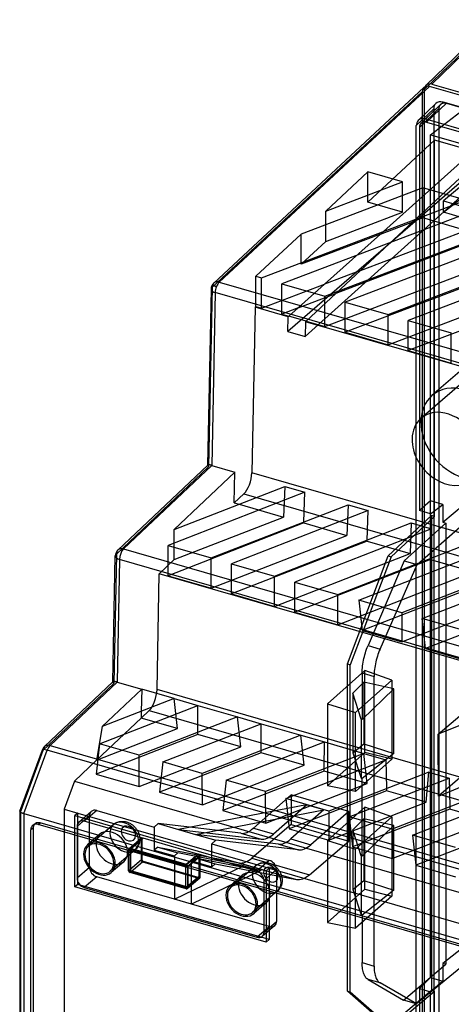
# Model space of a CAD drawing. Header units: millimetres. Extents: x 119 to 193, y -192 to -87.
# Tile 9 of 12: x 119 to 145, y -147 to -87. Entities that reach past the tile are written whole.
import ezdxf

# ---------------------------------------------------------------- set-up
doc = ezdxf.new("R2010")
doc.units = ezdxf.units.MM
doc.layers.add('MAIN-1', color=7, linetype='Continuous')
doc.layers.add('MAIN-2', color=7, linetype='Continuous')

msp = doc.modelspace()

# ---------------------------------------------------------------- linework, layer by layer
at = {"layer": 'MAIN-1'}
for p, q in [((143.157, -91.236), (147.167, -87.353)), ((143.496, -91.17), (147.505, -87.287)), ((143.496, -91.17), (187.729, -103.939)), ((143.026, -91.373), (130.365, -103.144)), ((130.699, -103.083), (143.36, -91.311)), ((187.565, -104.072), (143.36, -91.311)), ((139.655, -96.445), (137.11, -98.812)), ((139.655, -97.844), (139.655, -96.445)), ((141.746, -97.049), (139.655, -96.445)), ((137.11, -98.812), (141.746, -97.049)), ((142.965, -97.401), (135.625, -100.193)), ((145.556, -98.149), (142.965, -97.401)), ((142.965, -99.134), (142.965, -97.401)), ((133.245, -102.831), (145.556, -98.149)), ((146.775, -98.501), (134.464, -103.183)), ((137.056, -103.931), (149.367, -99.249)), ((150.586, -99.601), (138.275, -104.283)), ((135.625, -100.193), (132.896, -102.73)), ((135.625, -101.926), (135.625, -100.193)), ((140.866, -105.031), (153.177, -100.349)), ((154.397, -100.701), (142.085, -105.383)), ((130.699, -103.083), (174.515, -115.732)), ((132.896, -102.73), (133.245, -102.831)), ((130.206, -103.501), (129.999, -114.101)), ((130.207, -103.474), (130.206, -103.501)), ((130.21, -103.447), (130.207, -103.474)), ((130.214, -103.421), (130.21, -103.447)), ((130.219, -103.395), (130.214, -103.421)), ((130.226, -103.368), (130.219, -103.395)), ((130.225, -103.537), (130.224, -103.566)), ((130.228, -103.512), (130.225, -103.537)), ((130.234, -103.342), (130.226, -103.368)), ((130.231, -103.488), (130.228, -103.512)), ((130.237, -103.466), (130.231, -103.488)), ((130.244, -103.316), (130.234, -103.342)), ((130.243, -103.444), (130.237, -103.466)), ((130.252, -103.423), (130.243, -103.444)), ((130.255, -103.291), (130.244, -103.316)), ((130.261, -103.401), (130.252, -103.423)), ((130.269, -103.264), (130.255, -103.291)), ((130.273, -103.379), (130.261, -103.401)), ((130.285, -103.238), (130.269, -103.264)), ((130.285, -103.357), (130.273, -103.379)), ((130.299, -103.217), (130.285, -103.238)), ((130.299, -103.335), (130.285, -103.357)), ((130.314, -103.198), (130.299, -103.217)), ((130.314, -103.313), (130.299, -103.335)), ((130.326, -103.184), (130.314, -103.198)), ((130.314, -103.313), (130.316, -103.291)), ((130.33, -103.314), (130.314, -103.313)), ((130.316, -103.291), (130.318, -103.27)), ((130.318, -103.27), (130.322, -103.25)), ((130.322, -103.25), (130.326, -103.231)), ((130.339, -103.17), (130.326, -103.184)), ((130.326, -103.231), (130.332, -103.213)), ((130.348, -103.316), (130.33, -103.314)), ((130.332, -103.213), (130.338, -103.196)), ((130.338, -103.196), (130.346, -103.18)), ((130.352, -103.157), (130.339, -103.17)), ((130.346, -103.18), (130.355, -103.165)), ((130.366, -103.318), (130.348, -103.316)), ((130.365, -103.144), (130.352, -103.157)), ((130.355, -103.165), (130.366, -103.151)), ((130.366, -103.151), (130.378, -103.136)), ((130.385, -103.321), (130.366, -103.318)), ((130.378, -103.136), (130.393, -103.121)), ((130.405, -103.325), (130.385, -103.321)), ((130.426, -103.329), (130.405, -103.325)), ((130.448, -103.334), (130.426, -103.329)), ((130.472, -103.34), (130.448, -103.334)), ((130.499, -103.347), (130.472, -103.34)), ((130.53, -103.355), (130.499, -103.347)), ((134.464, -103.183), (137.056, -103.931)), ((130.457, -103.712), (130.254, -114.111)), ((174.272, -116.36), (130.456, -103.712)), ((138.275, -104.283), (140.866, -105.031)), ((142.085, -105.383), (144.677, -106.131)), ((130.007, -114.094), (124.597, -119.207)), ((124.932, -119.145), (130.253, -114.111)), ((130.012, -114.09), (130.006, -114.094)), ((130.02, -114.086), (130.012, -114.09)), ((130.029, -114.083), (130.02, -114.086)), ((130.039, -114.081), (130.029, -114.083)), ((130.052, -114.079), (130.039, -114.081)), ((130.067, -114.079), (130.052, -114.079)), ((130.083, -114.079), (130.067, -114.079)), ((130.1, -114.08), (130.083, -114.079)), ((130.119, -114.082), (130.1, -114.08)), ((130.139, -114.085), (130.119, -114.082)), ((130.161, -114.089), (130.139, -114.085)), ((130.182, -114.094), (130.161, -114.089)), ((130.205, -114.099), (130.182, -114.094)), ((130.229, -114.105), (130.205, -114.099)), ((130.253, -114.111), (130.229, -114.105)), ((130.253, -114.111), (131.643, -114.512)), ((131.643, -114.512), (127.988, -117.967)), ((131.607, -116.366), (131.643, -114.512)), ((127.988, -117.967), (134.645, -115.379)), ((134.645, -115.379), (135.864, -115.731)), ((135.864, -115.731), (127.627, -118.933)), ((135.8, -117.511), (135.864, -115.731)), ((130.218, -119.681), (138.455, -116.479)), ((131.607, -116.366), (131.893, -116.449)), ((138.455, -116.479), (139.674, -116.831)), ((139.674, -116.831), (131.437, -120.033)), ((139.611, -118.611), (139.674, -116.831)), ((134.029, -120.781), (142.266, -117.579)), ((143.485, -117.931), (135.248, -121.133)), ((142.266, -117.579), (143.485, -117.931)), ((143.421, -119.711), (143.485, -117.931)), ((127.627, -118.933), (130.218, -119.681)), ((137.839, -121.881), (146.076, -118.679)), ((139.107, -122.231), (147.32, -119.038)), ((124.293, -127.145), (124.441, -119.56)), ((124.932, -119.145), (168.571, -131.742)), ((124.692, -119.771), (124.548, -127.156)), ((168.33, -132.369), (124.692, -119.772)), ((131.437, -120.033), (134.029, -120.781)), ((149.912, -119.786), (141.698, -122.98)), ((142.917, -123.331), (151.131, -120.138)), ((135.248, -121.133), (137.839, -121.881)), ((141.698, -122.98), (139.107, -122.231)), ((145.509, -124.08), (142.917, -123.331)), ((124.301, -127.138), (120.176, -131.036)), ((120.511, -130.974), (124.547, -127.156)), ((124.306, -127.134), (124.3, -127.138)), ((124.313, -127.13), (124.306, -127.134)), ((124.322, -127.127), (124.313, -127.13)), ((124.333, -127.125), (124.322, -127.127)), ((124.346, -127.123), (124.333, -127.125)), ((124.36, -127.123), (124.346, -127.123)), ((124.377, -127.123), (124.36, -127.123)), ((124.394, -127.125), (124.377, -127.123)), ((124.413, -127.127), (124.394, -127.125)), ((124.433, -127.13), (124.413, -127.127)), ((124.454, -127.133), (124.433, -127.13)), ((124.476, -127.138), (124.454, -127.133)), ((124.499, -127.143), (124.476, -127.138)), ((124.523, -127.149), (124.499, -127.143)), ((124.547, -127.156), (124.523, -127.149)), ((124.547, -127.156), (124.547, -127.156)), ((124.547, -127.156), (124.547, -127.156)), ((124.547, -127.156), (124.547, -127.156)), ((124.547, -127.156), (124.547, -127.156)), ((124.547, -127.156), (124.547, -127.156)), ((124.547, -127.156), (124.547, -127.156)), ((124.547, -127.156), (124.547, -127.156)), ((124.547, -127.156), (124.547, -127.156)), ((124.547, -127.156), (124.547, -127.156)), ((124.547, -127.156), (124.547, -127.156)), ((124.547, -127.156), (124.547, -127.156)), ((124.547, -127.156), (124.547, -127.155)), ((124.547, -127.155), (124.547, -127.155)), ((124.547, -127.155), (124.547, -127.155)), ((124.547, -127.155), (124.547, -127.155)), ((124.547, -127.155), (124.547, -127.155)), ((124.547, -127.155), (124.547, -127.155)), ((124.547, -127.155), (124.547, -127.155)), ((124.547, -127.155), (124.547, -127.155)), ((124.547, -127.155), (124.547, -127.155)), ((124.547, -127.155), (124.547, -127.155)), ((124.547, -127.155), (124.547, -127.156)), ((124.547, -127.156), (124.547, -127.155)), ((124.547, -127.155), (124.547, -127.155)), ((124.547, -127.155), (124.547, -127.155)), ((124.547, -127.155), (124.547, -127.155)), ((124.547, -127.155), (124.547, -127.155)), ((124.547, -127.155), (124.547, -127.155)), ((124.547, -127.155), (124.547, -127.155)), ((124.547, -127.155), (124.547, -127.155)), ((124.547, -127.155), (124.547, -127.155)), ((124.547, -127.155), (124.547, -127.155)), ((124.547, -127.155), (124.547, -127.155)), ((124.547, -127.155), (124.547, -127.155)), ((124.547, -127.155), (124.547, -127.155)), ((124.547, -127.155), (124.547, -127.155)), ((124.547, -127.155), (124.547, -127.155)), ((124.547, -127.155), (124.547, -127.155)), ((124.547, -127.155), (124.547, -127.155)), ((124.547, -127.155), (124.547, -127.155)), ((124.547, -127.155), (124.547, -127.155)), ((124.547, -127.155), (124.547, -127.155)), ((124.547, -127.155), (124.547, -127.155)), ((124.547, -127.155), (124.547, -127.155)), ((124.547, -127.155), (124.547, -127.155)), ((124.547, -127.155), (124.547, -127.155)), ((124.547, -127.155), (124.547, -127.156)), ((124.547, -127.156), (124.547, -127.156)), ((124.547, -127.156), (124.547, -127.156)), ((124.547, -127.156), (124.547, -127.156)), ((124.547, -127.156), (126.032, -127.584)), ((123.657, -129.829), (126.032, -127.584)), ((126.032, -127.584), (126.001, -128.918)), ((127.983, -128.147), (126.032, -127.584)), ((123.489, -130.863), (129.412, -128.56)), ((127.983, -128.147), (123.657, -129.829)), ((127.983, -128.147), (129.412, -128.56)), ((129.406, -130.176), (129.412, -128.56)), ((129.412, -128.56), (131.794, -129.247)), ((131.794, -129.247), (125.871, -131.55)), ((127.3, -131.963), (133.223, -129.66)), ((131.794, -129.247), (133.223, -129.66)), ((133.217, -131.276), (133.223, -129.66)), ((133.223, -129.66), (135.604, -130.347)), ((135.604, -130.347), (129.681, -132.65)), ((135.604, -130.347), (137.033, -130.76)), ((125.871, -131.55), (123.489, -130.863)), ((131.11, -133.063), (137.033, -130.76)), ((137.027, -132.376), (137.033, -130.76)), ((137.033, -130.76), (139.415, -131.447)), ((118.683, -134.927), (120.051, -131.226)), ((118.932, -135.061), (120.34, -131.255)), ((163.843, -143.813), (120.34, -131.255)), ((120.511, -130.974), (164.014, -143.533)), ((139.415, -131.447), (133.492, -133.75)), ((139.415, -131.447), (140.739, -131.83)), ((129.681, -132.65), (127.3, -131.963)), ((134.717, -134.171), (140.739, -131.83)), ((140.739, -131.83), (140.775, -133.571)), ((143.33, -132.578), (137.309, -134.919)), ((143.33, -132.578), (144.549, -132.93)), ((133.492, -133.75), (131.11, -133.063)), ((138.528, -135.271), (144.549, -132.93)), ((144.549, -132.93), (144.585, -134.671)), ((147.14, -133.678), (141.119, -136.019)), ((137.309, -134.919), (134.717, -134.171)), ((142.338, -136.371), (148.36, -134.03)), ((118.683, -134.927), (118.682, -134.928)), ((118.682, -134.928), (118.682, -134.93)), ((118.682, -134.93), (118.682, -134.931)), ((118.682, -134.931), (118.682, -134.932)), ((118.682, -134.932), (118.682, -134.933)), ((118.682, -134.933), (118.683, -134.94)), ((118.682, -134.933), (118.682, -167.986)), ((118.683, -134.926), (118.683, -134.927)), ((118.683, -134.94), (118.687, -134.948)), ((118.687, -134.948), (118.693, -134.956)), ((118.693, -134.956), (118.702, -134.964)), ((118.702, -134.964), (118.714, -134.973)), ((118.714, -134.973), (118.727, -134.982)), ((118.727, -134.982), (118.743, -134.991)), ((118.743, -134.991), (118.761, -135)), ((118.761, -135), (118.781, -135.009)), ((118.781, -135.009), (118.803, -135.018)), ((118.803, -135.018), (118.826, -135.027)), ((118.826, -135.027), (118.851, -135.036)), ((118.851, -135.036), (118.877, -135.044)), ((118.877, -135.044), (118.904, -135.053)), ((118.904, -135.053), (118.932, -135.061)), ((118.932, -135.061), (118.932, -168.292)), ((118.932, -135.061), (162.393, -147.607)), ((141.119, -136.019), (138.528, -135.271)), ((119.491, -135.944), (119.347, -136.047)), ((119.347, -167.545), (119.347, -136.047)), ((119.491, -135.944), (119.491, -167.443)), ((161.528, -147.771), (119.799, -135.725)), ((144.93, -137.119), (142.338, -136.371)), ((125.242, -138.514), (125.242, -137.297)), ((125.322, -137.32), (125.322, -138.465)), ((125.372, -138.508), (125.372, -137.334)), ((125.242, -138.514), (125.322, -138.444)), ((125.329, -138.625), (125.401, -138.563)), ((128.707, -139.6), (125.329, -138.625)), ((128.663, -139.458), (125.372, -138.508)), ((125.395, -138.561), (128.685, -139.511)), ((128.663, -138.284), (128.663, -139.458)), ((128.793, -138.322), (128.793, -139.539)), ((128.707, -139.6), (128.793, -139.525)), ((128.779, -139.49), (128.793, -139.478))]:
    msp.add_line(p, q, dxfattribs=at)
for centre, radius, start, end in [((124.941, -119.57), 0.5, 133.3871, 178.88195), ((120.52, -131.4), 0.5, 133.38658, 159.71038), ((125.422, -138.465), 0.1, 179.99773, 253.89664), ((128.713, -139.415), 0.1, 253.89847, 310.89322)]:
    msp.add_arc(centre, radius, start, end, dxfattribs=at)
for centre, major_axis, ratio, start_param, end_param in [((143.496, -91.603), (-0.327, 0.378), 0.749492, 0.042242, 0.331647), ((143.496, -91.603), (-0.327, 0.378), 0.749492, -0.856555, 0.042242), ((143.36, -91.744), (-0.327, 0.378), 0.749863, -0.856361, 0.028784), ((130.706, -103.511), (0.34, -0.366), 0.740404, 2.258318, 3.043931), ((130.706, -103.511), (-0.139, -0.48), 0.433013, -2.527419, -1.772555), ((130.706, -103.511), (-0.5, 0.01), 0.473389, -0.000054, 0.276817), ((130.706, -103.511), (-0.5, 0.01), 0.473389, 0.276817, 1.056702), ((130.706, -103.511), (0.34, -0.366), 0.740404, 3.043931, 3.141613), ((130.706, -103.511), (-0.139, -0.48), 0.433013, -1.772555, -1.0177), ((144.39, -113.117), (-1.504, 1.871), 0.767034, -1.777814, 0.036977), ((144.39, -113.117), (-1.504, 1.871), 0.767034, 0.036977, 0.741914), ((144.39, -113.117), (-1.504, 1.871), 0.767034, 0.741914, 3.174241), ((124.941, -119.57), (0.343, -0.363), 0.735842, 2.252359, 3.141639), ((124.941, -119.57), (-0.5, 0.01), 0.473389, -0.000012, 1.0595), ((124.941, -119.57), (-0.139, -0.48), 0.433013, -2.518684, -1.017699), ((120.52, -131.4), (0.343, -0.363), 0.735842, 2.252359, 3.141639), ((120.52, -131.4), (-0.469, 0.173), 0.163946, -1.117362, -0.000042), ((120.52, -131.4), (-0.139, -0.48), 0.433013, -2.518684, -1.750739), ((119.799, -136.177), (-0.342, 0.394), 0.75, -0.857072, -0.099367), ((119.799, -136.177), (-0.342, 0.394), 0.75, -0.099367, 0.713724), ((119.924, -136.069), (0.327, -0.378), 0.75, -3.022203, -2.427868), ((125.329, -138.539), (0.0655, -0.0756), 0.75, -2.427868, -0.857072), ((125.422, -138.465), (0.1, 0), 0.5, 3.141557, 4.18879), ((125.422, -138.465), (0.0277, 0.0961), 0.433013, 2.158799, 3.141554), ((128.713, -139.415), (-0.1, 0), 0.5, 1.047198, 2.496489), ((128.713, -139.415), (0.0277, 0.0961), 0.433013, 2.158799, 3.141554), ((128.707, -139.514), (-0.0655, 0.0756), 0.75, 2.284521, 3.141594), ((128.707, -139.514), (-0.0655, 0.0756), 0.75, -3.141592, -2.427868), ((128.713, -139.415), (0.0655, -0.0756), 0.75, 0.000001, 0.317754)]:
    msp.add_ellipse(centre, major_axis=major_axis, ratio=ratio, start_param=start_param, end_param=end_param, dxfattribs=at)
at = {"layer": 'MAIN-2'}
for p, q in [((147.073, -87.595), (143.063, -91.478)), ((143.429, -94.212), (148.081, -90.616)), ((142.927, -91.62), (130.271, -103.388)), ((142.927, -91.62), (142.927, -168.314)), ((143.063, -168.187), (143.063, -91.478)), ((143.74, -92.33), (142.69, -93.347)), ((142.848, -93.531), (144.041, -92.375)), ((144.18, -92.245), (143.13, -93.262)), ((143.187, -93.465), (144.38, -92.31)), ((143.979, -92.464), (143.987, -92.448)), ((143.987, -92.448), (143.996, -92.432)), ((143.996, -92.432), (144.006, -92.417)), ((144.006, -92.417), (144.017, -92.402)), ((144.017, -92.402), (144.029, -92.388)), ((144.029, -92.388), (144.041, -92.375)), ((144.041, -92.375), (144.054, -92.363)), ((144.054, -92.363), (144.068, -92.352)), ((144.068, -92.352), (144.083, -92.342)), ((144.083, -92.342), (144.098, -92.333)), ((144.098, -92.333), (144.114, -92.324)), ((144.114, -92.324), (144.13, -92.317)), ((144.13, -92.317), (144.147, -92.31)), ((144.147, -92.31), (144.165, -92.305)), ((144.165, -92.305), (144.183, -92.3)), ((186.745, -104.533), (144.18, -92.245)), ((144.183, -92.3), (144.201, -92.297)), ((144.201, -92.297), (144.22, -92.294)), ((144.22, -92.294), (144.238, -92.292)), ((144.238, -92.292), (144.258, -92.292)), ((144.258, -92.292), (144.277, -92.292)), ((144.277, -92.292), (144.297, -92.293)), ((144.297, -92.293), (144.317, -92.296)), ((144.317, -92.296), (144.338, -92.299)), ((144.338, -92.299), (144.359, -92.304)), ((144.359, -92.304), (144.38, -92.31)), ((144.38, -92.31), (186.845, -104.568)), ((142.567, -93.662), (143.617, -92.646)), ((143.947, -92.617), (142.754, -93.773)), ((143.617, -92.645), (143.617, -167.686)), ((143.947, -92.617), (143.948, -92.596)), ((143.947, -167.558), (143.947, -92.617)), ((143.948, -92.596), (143.949, -92.575)), ((143.949, -92.575), (143.952, -92.555)), ((143.952, -92.555), (143.955, -92.536)), ((143.955, -92.536), (143.96, -92.517)), ((143.96, -92.517), (143.965, -92.499)), ((143.965, -92.499), (143.972, -92.481)), ((143.972, -92.481), (143.979, -92.464)), ((143.13, -93.262), (185.595, -105.521)), ((143.187, -93.465), (185.538, -105.691)), ((142.567, -168.603), (142.567, -93.662)), ((142.754, -93.773), (142.754, -116.825)), ((143.429, -117.02), (143.429, -94.21)), ((143.43, -94.21), (185.296, -106.296)), ((143.663, -94.538), (139.655, -98.265)), ((145.991, -95.21), (143.663, -94.538)), ((143.663, -117.183), (143.663, -94.538)), ((140.419, -100.188), (145.991, -95.21)), ((148.081, -94.947), (144.213, -98.192)), ((146.702, -95.796), (134.832, -106.049)), ((135.876, -106.35), (147.393, -95.996)), ((146.703, -95.415), (142.366, -99.448)), ((144.213, -98.878), (148.081, -95.812)), ((141.746, -98.868), (141.746, -97.049)), ((139.655, -98.265), (139.655, -97.844)), ((141.746, -98.868), (139.655, -98.265)), ((144.213, -98.878), (144.213, -98.192)), ((144.213, -98.192), (145.295, -98.505)), ((137.11, -100.632), (137.11, -98.812)), ((137.11, -100.632), (141.746, -98.868)), ((145.295, -99.19), (144.213, -98.878)), ((139.211, -102.382), (142.366, -99.448)), ((140.419, -100.188), (142.366, -99.448)), ((142.965, -99.22), (142.366, -99.448)), ((142.965, -99.22), (142.965, -99.134)), ((145.556, -99.968), (142.965, -99.22)), ((139.211, -102.382), (145.556, -99.968)), ((140.419, -100.188), (135.625, -102.012)), ((137.11, -100.632), (135.625, -102.012)), ((140.419, -100.188), (137.041, -103.207)), ((146.775, -100.32), (137.726, -103.762)), ((137.056, -105.751), (149.367, -101.068)), ((135.625, -102.012), (135.625, -101.926)), ((150.586, -101.42), (138.275, -106.103)), ((139.211, -102.382), (137.041, -103.207)), ((139.211, -102.382), (137.726, -103.762)), ((140.866, -106.851), (153.177, -102.168)), ((154.397, -102.52), (142.085, -107.203)), ((132.896, -104.55), (132.896, -102.73)), ((133.245, -104.651), (133.245, -102.831)), ((130.271, -103.387), (130.06, -114.197)), ((133.245, -104.651), (137.041, -103.207)), ((134.464, -105.003), (134.464, -103.183)), ((135.451, -104.627), (137.041, -103.207)), ((135.451, -104.627), (137.726, -103.762)), ((135.935, -105.427), (137.726, -103.762)), ((137.056, -105.751), (137.056, -103.931)), ((138.275, -106.103), (138.275, -104.283)), ((132.854, -104.589), (132.659, -114.566)), ((132.896, -104.55), (132.854, -104.589)), ((134.85, -105.165), (132.854, -104.589)), ((132.896, -104.55), (133.245, -104.651)), ((135.451, -104.627), (134.464, -105.003)), ((135.451, -104.627), (134.893, -105.126)), ((134.464, -105.003), (134.893, -105.126)), ((134.832, -106.049), (134.85, -105.165)), ((134.85, -105.165), (134.893, -105.126)), ((135.935, -105.427), (134.893, -105.126)), ((135.893, -105.466), (135.876, -106.35)), ((135.935, -105.427), (135.893, -105.466)), ((170.865, -115.562), (135.893, -105.466)), ((135.935, -105.427), (137.056, -105.751)), ((140.866, -106.851), (140.866, -105.031)), ((142.085, -107.203), (142.085, -105.383)), ((134.832, -106.049), (135.876, -106.35)), ((138.275, -106.103), (140.866, -106.851)), ((147.749, -106.239), (143.511, -109.909)), ((144.677, -107.951), (144.677, -106.131)), ((142.085, -107.203), (144.677, -107.951)), ((142.846, -111.279), (148.141, -106.693)), ((130.06, -114.197), (124.506, -119.447)), ((129.999, -114.109), (129.998, -114.112)), ((129.998, -114.112), (129.999, -114.12)), ((129.999, -114.101), (129.999, -114.112)), ((130.001, -114.102), (129.999, -114.105)), ((129.999, -114.105), (129.999, -114.109)), ((129.999, -114.12), (130.003, -114.13)), ((130.002, -114.099), (130.001, -114.102)), ((130.004, -114.097), (130.002, -114.099)), ((130.003, -114.13), (130.008, -114.14)), ((130.006, -114.094), (130.004, -114.097)), ((130.008, -114.14), (130.016, -114.153)), ((130.016, -114.153), (130.027, -114.166)), ((130.027, -114.166), (130.042, -114.181)), ((130.042, -114.181), (130.06, -114.197)), ((173.72, -126.419), (132.659, -114.566)), ((134.645, -115.379), (134.579, -117.224)), ((132.184, -115.821), (131.607, -116.366)), ((132.184, -115.821), (173.23, -127.67)), ((144.161, -117.53), (146.46, -115.587)), ((131.893, -116.449), (134.579, -117.224)), ((138.455, -116.479), (138.389, -118.324)), ((143.422, -116.252), (142.754, -116.825)), ((143.422, -144.942), (143.422, -116.252)), ((144.161, -116.465), (143.422, -116.252)), ((143.43, -117.02), (144.161, -116.465)), ((144.161, -116.465), (144.161, -117.53)), ((127.988, -119.787), (134.579, -117.224)), ((140.879, -119.56), (143.49, -117.133)), ((143.663, -117.183), (141.053, -119.609)), ((142.618, -120.088), (146.043, -117.066)), ((143.429, -117.02), (142.754, -116.825)), ((143.663, -117.183), (143.49, -117.133)), ((143.49, -117.133), (143.49, -145.717)), ((135.798, -117.576), (127.627, -120.753)), ((135.798, -117.576), (135.8, -117.511)), ((135.798, -117.576), (138.389, -118.324)), ((144.344, -117.583), (141.84, -119.863)), ((142.266, -117.579), (142.2, -119.424)), ((144.161, -117.53), (144.344, -117.583)), ((144.344, -117.583), (144.344, -144.143)), ((127.988, -119.787), (127.988, -117.967)), ((130.218, -121.501), (138.389, -118.324)), ((127.627, -120.753), (127.627, -118.933)), ((139.608, -118.676), (131.437, -121.853)), ((139.608, -118.676), (139.611, -118.611)), ((139.608, -118.676), (142.2, -119.424)), ((124.506, -119.447), (124.354, -127.242)), ((130.218, -121.501), (130.218, -119.681)), ((134.029, -122.601), (142.2, -119.424)), ((138.417, -126.066), (140.879, -119.56)), ((141.053, -119.609), (138.591, -126.115)), ((140.879, -119.56), (141.053, -119.609)), ((143.419, -119.776), (143.421, -119.711)), ((127.988, -119.787), (127.089, -120.637)), ((131.437, -121.853), (131.437, -120.033)), ((143.419, -119.776), (135.248, -122.953)), ((141.84, -119.863), (139.661, -124.964)), ((140.385, -125.175), (142.618, -120.088)), ((141.84, -119.863), (142.618, -120.088)), ((143.419, -119.776), (146.01, -120.524)), ((126.953, -127.61), (127.089, -120.637)), ((167.979, -132.44), (127.089, -120.637)), ((127.627, -120.753), (130.218, -121.501)), ((134.029, -122.601), (134.029, -120.781)), ((137.839, -123.701), (146.01, -120.524)), ((135.248, -122.953), (135.248, -121.133)), ((147.359, -120.914), (139.31, -124.043)), ((131.437, -121.853), (134.029, -122.601)), ((137.839, -123.701), (137.839, -121.881)), ((141.692, -124.731), (149.741, -121.601)), ((151.17, -122.014), (143.121, -125.143)), ((139.107, -122.231), (139.31, -124.043)), ((135.248, -122.953), (137.839, -123.701)), ((141.698, -122.98), (141.692, -124.731)), ((143.121, -125.143), (142.917, -123.331)), ((139.31, -124.043), (141.692, -124.731)), ((139.617, -125.07), (139.661, -124.964)), ((139.661, -124.964), (140.385, -125.175)), ((139.412, -125.734), (139.439, -125.62)), ((139.439, -125.62), (139.469, -125.508)), ((139.469, -125.508), (139.503, -125.396)), ((139.503, -125.396), (139.538, -125.286)), ((139.538, -125.286), (139.576, -125.177)), ((139.576, -125.177), (139.617, -125.07)), ((140.223, -125.606), (140.189, -125.717)), ((140.26, -125.496), (140.223, -125.606)), ((140.299, -125.388), (140.26, -125.496)), ((140.34, -125.281), (140.299, -125.388)), ((140.385, -125.175), (140.34, -125.281)), ((143.121, -125.143), (145.502, -125.831)), ((138.417, -145.75), (138.417, -126.066)), ((138.417, -126.066), (138.591, -126.115)), ((138.591, -145.799), (138.591, -126.115)), ((139.321, -126.291), (139.332, -126.182)), ((139.332, -126.182), (139.347, -126.072)), ((139.347, -126.072), (139.366, -125.96)), ((139.366, -125.96), (139.387, -125.847)), ((139.387, -125.847), (139.412, -125.734)), ((140.083, -126.169), (140.064, -126.28)), ((140.105, -126.056), (140.083, -126.169)), ((140.13, -125.943), (140.105, -126.056)), ((140.158, -125.83), (140.13, -125.943)), ((140.189, -125.717), (140.158, -125.83)), ((139.472, -126.462), (137.215, -128.459)), ((139.305, -126.607), (139.307, -126.503)), ((139.305, -126.606), (140.022, -126.814)), ((139.306, -126.607), (139.306, -129.406)), ((139.307, -126.503), (139.312, -126.398)), ((139.312, -126.398), (139.321, -126.291)), ((141.102, -127.038), (139.472, -126.462)), ((139.472, -131.402), (139.472, -126.463)), ((140.023, -126.711), (140.022, -126.814)), ((140.022, -144.245), (140.022, -126.814)), ((140.028, -126.606), (140.023, -126.711)), ((140.037, -126.499), (140.028, -126.606)), ((140.049, -126.391), (140.037, -126.499)), ((140.064, -126.28), (140.049, -126.391)), ((124.354, -127.242), (120.085, -131.277)), ((124.293, -127.153), (124.292, -127.156)), ((124.292, -127.156), (124.293, -127.164)), ((124.293, -127.156), (124.293, -127.145)), ((124.294, -127.147), (124.293, -127.15)), ((124.293, -127.15), (124.293, -127.153)), ((124.293, -127.164), (124.296, -127.174)), ((124.296, -127.144), (124.294, -127.147)), ((124.298, -127.141), (124.296, -127.144)), ((124.296, -127.174), (124.302, -127.185)), ((124.3, -127.138), (124.298, -127.141)), ((124.302, -127.185), (124.31, -127.197)), ((124.31, -127.197), (124.321, -127.21)), ((124.321, -127.21), (124.336, -127.225)), ((124.336, -127.225), (124.354, -127.242)), ((139.403, -127.154), (138.739, -127.828)), ((138.91, -128.977), (141.102, -127.038)), ((139.403, -127.154), (139.403, -130.865)), ((141.207, -127.559), (139.403, -127.154)), ((141.102, -127.038), (141.102, -131.804)), ((167.838, -139.413), (126.953, -127.61)), ((139.244, -129.392), (138.739, -127.828)), ((138.739, -127.828), (138.739, -131.416)), ((139.305, -129.407), (141.207, -127.559)), ((141.207, -131.461), (141.207, -127.559)), ((128.187, -129.959), (127.983, -128.147)), ((137.215, -128.459), (137.215, -133.394)), ((137.215, -128.459), (138.91, -128.977)), ((125.991, -129.325), (126.476, -128.867)), ((126.001, -128.918), (125.991, -129.325)), ((126.476, -128.867), (167.347, -140.665)), ((138.91, -133.74), (138.91, -128.977)), ((143.881, -130.298), (145.193, -129.18)), ((125.991, -129.325), (123.318, -131.852)), ((128.187, -129.959), (125.991, -129.325)), ((131.997, -131.059), (131.794, -129.247)), ((139.305, -129.406), (139.244, -129.392)), ((139.244, -129.392), (139.244, -132.941)), ((145.421, -129.668), (143.881, -130.298)), ((129.406, -130.311), (123.286, -132.691)), ((123.657, -129.829), (123.318, -131.852)), ((123.318, -131.852), (128.187, -129.959)), ((129.406, -130.311), (129.406, -130.176)), ((131.997, -131.059), (129.406, -130.311)), ((135.808, -132.159), (135.604, -130.347)), ((143.897, -134.018), (143.881, -130.298)), ((123.489, -130.863), (123.286, -132.691)), ((138.739, -131.416), (139.403, -130.865)), ((139.403, -130.865), (141.207, -131.461)), ((120.085, -131.277), (118.746, -134.896)), ((125.877, -133.439), (125.871, -131.55)), ((125.877, -133.439), (131.997, -131.059)), ((133.216, -131.411), (127.096, -133.791)), ((133.216, -131.411), (133.217, -131.276)), ((135.808, -132.159), (133.216, -131.411)), ((137.215, -133.394), (139.472, -131.402)), ((138.739, -131.416), (139.244, -132.94)), ((141.207, -131.461), (139.305, -132.96)), ((139.618, -133.259), (139.415, -131.447)), ((141.102, -131.805), (139.472, -131.401)), ((121.976, -133.12), (123.318, -131.852)), ((127.3, -131.963), (127.096, -133.791)), ((141.102, -131.805), (138.91, -133.74)), ((123.286, -132.691), (125.877, -133.439)), ((129.688, -134.539), (129.681, -132.65)), ((129.688, -134.539), (135.808, -132.159)), ((137.027, -132.511), (130.907, -134.891)), ((137.027, -132.511), (137.027, -132.376)), ((139.618, -133.259), (137.027, -132.511)), ((143.159, -134.393), (143.33, -132.578)), ((121.976, -133.12), (121.356, -134.798)), ((121.976, -133.12), (162.709, -144.879)), ((131.11, -133.063), (130.907, -134.891)), ((133.498, -135.639), (139.618, -133.259)), ((139.244, -132.94), (139.305, -132.961)), ((139.305, -137.634), (139.305, -132.96)), ((145.193, -132.914), (143.897, -134.018)), ((127.096, -133.791), (129.688, -134.539)), ((133.498, -135.639), (133.492, -133.75)), ((140.778, -133.705), (134.921, -135.982)), ((138.91, -133.74), (137.215, -133.394)), ((140.775, -133.571), (140.778, -133.705)), ((143.159, -134.393), (140.778, -133.705)), ((143.897, -134.018), (145.411, -133.399)), ((132.761, -135.945), (135.036, -133.94)), ((134.717, -134.171), (134.921, -135.982)), ((138.5, -134.94), (135.036, -133.94)), ((135.036, -133.94), (135.036, -135.734)), ((137.303, -136.67), (143.159, -134.393)), ((118.687, -134.92), (118.683, -134.926)), ((118.694, -134.914), (118.687, -134.92)), ((118.703, -134.909), (118.694, -134.914)), ((118.715, -134.904), (118.703, -134.909)), ((118.729, -134.9), (118.715, -134.904)), ((118.746, -134.896), (118.729, -134.9)), ((118.746, -167.777), (118.746, -134.896)), ((121.356, -134.798), (121.356, -167.53)), ((121.356, -134.798), (122.184, -135.037)), ((122.184, -135.037), (122.009, -135.188)), ((122.184, -135.037), (133.702, -138.362)), ((122.184, -139.334), (122.184, -135.037)), ((122.244, -135.589), (122.994, -134.94)), ((123.322, -134.885), (122.572, -135.534)), ((123.322, -134.885), (126.786, -135.885)), ((135.959, -134.545), (128.239, -136.026)), ((129.278, -136.326), (136.999, -134.845)), ((130.907, -134.891), (133.498, -135.639)), ((133.974, -136.295), (135.959, -134.545)), ((136.999, -134.845), (135.013, -136.595)), ((136.999, -134.845), (135.959, -134.545)), ((138.5, -134.94), (136.225, -136.945)), ((139.472, -134.69), (137.215, -136.686)), ((137.309, -134.919), (137.303, -136.67)), ((138.5, -136.734), (138.5, -134.94)), ((144.588, -134.805), (138.731, -137.082)), ((139.472, -139.629), (139.472, -134.69)), ((141.102, -135.266), (139.472, -134.69)), ((144.585, -134.671), (144.588, -134.805)), ((146.97, -135.493), (144.588, -134.805)), ((119.488, -135.759), (119.626, -135.669)), ((119.799, -135.725), (119.924, -135.636)), ((125.329, -137.196), (119.924, -135.636)), ((122.009, -139.485), (122.009, -135.188)), ((122.009, -135.188), (133.527, -138.513)), ((122.889, -135.193), (122.139, -135.842)), ((126.079, -136.547), (122.572, -135.534)), ((122.889, -138.311), (122.889, -135.193)), ((124.326, -135.734), (124.359, -135.707)), ((124.359, -135.707), (124.393, -135.682)), ((124.393, -135.682), (124.429, -135.658)), ((124.429, -135.658), (124.466, -135.637)), ((124.466, -135.637), (124.484, -135.628)), ((124.484, -135.628), (124.52, -135.611)), ((124.52, -135.611), (124.556, -135.595)), ((124.556, -135.595), (124.593, -135.582)), ((124.593, -135.582), (124.632, -135.57)), ((124.632, -135.57), (124.698, -135.554)), ((124.698, -135.554), (124.764, -135.544)), ((124.764, -135.544), (124.83, -135.539)), ((124.83, -135.539), (124.873, -135.539)), ((124.873, -135.539), (124.915, -135.541)), ((124.915, -135.541), (124.957, -135.544)), ((124.957, -135.544), (124.999, -135.55)), ((124.999, -135.55), (125.042, -135.557)), ((125.042, -135.557), (125.084, -135.567)), ((125.084, -135.567), (125.12, -135.576)), ((125.12, -135.576), (125.167, -135.591)), ((125.167, -135.591), (125.215, -135.609)), ((125.215, -135.609), (125.261, -135.629)), ((125.261, -135.629), (125.307, -135.651)), ((125.307, -135.651), (125.35, -135.675)), ((125.35, -135.675), (125.393, -135.7)), ((125.393, -135.7), (125.434, -135.728)), ((127.026, -135.676), (126.786, -135.885)), ((127.026, -135.676), (128.239, -136.026)), ((132.008, -136.259), (127.026, -135.676)), ((138.528, -135.271), (138.731, -137.082)), ((139.403, -135.382), (138.739, -136.055)), ((138.91, -137.204), (141.102, -135.266)), ((139.403, -135.382), (139.403, -139.093)), ((141.207, -135.786), (139.403, -135.382)), ((141.102, -135.266), (141.102, -140.032)), ((141.113, -137.77), (146.97, -135.493)), ((122.139, -135.842), (122.139, -138.96)), ((124.326, -135.734), (122.826, -137.033)), ((125.434, -135.728), (125.474, -135.758)), ((125.474, -135.758), (125.527, -135.801)), ((125.527, -135.801), (125.574, -135.844)), ((125.574, -135.844), (125.619, -135.89)), ((125.619, -135.89), (125.652, -135.928)), ((125.652, -135.928), (125.683, -135.966)), ((125.683, -135.966), (125.713, -136.006)), ((125.713, -136.006), (125.74, -136.048)), ((125.74, -136.048), (125.766, -136.089)), ((125.766, -136.089), (125.79, -136.132)), ((125.79, -136.132), (125.812, -136.175)), ((125.812, -136.175), (125.832, -136.22)), ((125.832, -136.22), (125.85, -136.267)), ((125.85, -136.267), (125.866, -136.314)), ((126.786, -135.885), (126.786, -137.27)), ((128.239, -136.026), (129.278, -136.326)), ((128.239, -136.026), (133.22, -136.609)), ((132.008, -136.259), (133.22, -136.609)), ((135.036, -135.734), (132.663, -137.753)), ((132.761, -135.945), (133.974, -136.295)), ((134.921, -135.982), (137.303, -136.67)), ((135.036, -135.734), (138.5, -136.734)), ((139.244, -137.619), (138.739, -136.055)), ((138.739, -136.055), (138.739, -139.643)), ((139.305, -137.634), (141.207, -135.786)), ((141.119, -136.019), (141.113, -137.77)), ((141.207, -139.688), (141.207, -135.786)), ((148.399, -135.905), (142.542, -138.182)), ((123.511, -136.308), (122.761, -136.957)), ((125.992, -136.608), (125.242, -137.258)), ((126.014, -136.558), (125.264, -137.207)), ((126.079, -136.547), (125.329, -137.196)), ((126.036, -136.621), (125.336, -137.227)), ((126.057, -136.57), (125.357, -137.177)), ((125.422, -137.166), (126.122, -136.559)), ((125.868, -136.898), (125.841, -136.967)), ((125.866, -136.314), (125.88, -136.362)), ((125.889, -136.827), (125.868, -136.898)), ((125.88, -136.362), (125.892, -136.41)), ((125.9, -136.774), (125.889, -136.827)), ((125.892, -136.41), (125.902, -136.465)), ((125.91, -136.695), (125.9, -136.774)), ((125.902, -136.465), (125.909, -136.52)), ((125.909, -136.52), (125.913, -136.567)), ((125.914, -136.615), (125.91, -136.695)), ((125.913, -136.567), (125.914, -136.615)), ((125.992, -136.608), (125.992, -137.864)), ((126.036, -136.621), (126.036, -137.833)), ((126.122, -136.559), (126.079, -136.547)), ((129.413, -137.509), (126.122, -136.559)), ((129.278, -136.326), (130.49, -136.676)), ((134.259, -136.909), (129.278, -136.326)), ((130.25, -136.885), (130.49, -136.676)), ((130.25, -136.885), (133.714, -137.885)), ((130.25, -138.27), (130.25, -136.885)), ((135.472, -137.259), (130.49, -136.676)), ((135.013, -136.595), (136.225, -136.945)), ((136.127, -138.753), (138.5, -136.734)), ((137.215, -136.686), (137.215, -141.622)), ((137.215, -136.686), (138.91, -137.204)), ((142.338, -136.371), (142.542, -138.182)), ((125.636, -137.246), (124.136, -138.545)), ((125.242, -137.297), (125.242, -137.258)), ((125.322, -137.252), (125.322, -137.32)), ((125.329, -137.196), (128.707, -138.171)), ((125.336, -138.44), (125.336, -137.227)), ((125.372, -137.334), (125.372, -137.295)), ((128.663, -138.245), (125.372, -137.295)), ((125.422, -137.166), (128.713, -138.116)), ((125.667, -137.217), (125.636, -137.246)), ((125.711, -137.171), (125.667, -137.217)), ((125.751, -137.121), (125.711, -137.171)), ((125.781, -137.079), (125.751, -137.121)), ((125.807, -137.034), (125.781, -137.079)), ((125.841, -136.967), (125.807, -137.034)), ((126.994, -137.09), (126.786, -137.27)), ((126.786, -137.27), (127.998, -137.62)), ((126.994, -137.09), (131.894, -138.037)), ((126.994, -137.09), (128.207, -137.44)), ((128.207, -137.44), (127.998, -137.62)), ((132.168, -138.206), (128.207, -137.44)), ((134.259, -136.909), (135.472, -137.259)), ((138.731, -137.082), (141.113, -137.77)), ((138.91, -141.967), (138.91, -137.203)), ((124.951, -137.971), (124.201, -138.62)), ((125.322, -138.444), (125.992, -137.864)), ((126.036, -137.833), (125.336, -138.44)), ((125.401, -138.563), (126.079, -137.976)), ((126.122, -137.945), (125.422, -138.551)), ((126.079, -137.976), (129.457, -138.951)), ((126.122, -137.945), (129.413, -138.895)), ((127.998, -137.62), (127.998, -140.219)), ((128.707, -138.171), (129.457, -137.522)), ((128.713, -138.116), (129.413, -137.509)), ((128.793, -138.283), (129.543, -137.633)), ((128.8, -138.227), (129.5, -137.621)), ((129.037, -137.92), (129.246, -137.74)), ((129.037, -137.92), (130.25, -138.27)), ((129.037, -140.519), (129.037, -137.92)), ((129.246, -137.74), (130.459, -138.09)), ((129.246, -137.74), (133.207, -138.506)), ((129.457, -137.522), (129.413, -137.509)), ((132.964, -138.534), (129.457, -137.522)), ((129.5, -138.833), (129.5, -137.621)), ((129.543, -138.889), (129.543, -137.633)), ((131.894, -138.037), (135.358, -139.037)), ((132.663, -137.753), (136.127, -138.753)), ((133.714, -137.885), (132.964, -138.534)), ((133.093, -138.086), (133.13, -138.07)), ((133.13, -138.07), (133.167, -138.057)), ((133.167, -138.057), (133.205, -138.045)), ((133.205, -138.045), (133.272, -138.029)), ((133.272, -138.029), (133.338, -138.019)), ((133.338, -138.019), (133.404, -138.014)), ((133.404, -138.014), (133.446, -138.014)), ((133.446, -138.014), (133.488, -138.016)), ((133.488, -138.016), (133.531, -138.019)), ((133.531, -138.019), (133.573, -138.025)), ((133.573, -138.025), (133.615, -138.032)), ((133.615, -138.032), (133.657, -138.042)), ((133.657, -138.042), (133.693, -138.051)), ((133.693, -138.051), (133.741, -138.066)), ((133.741, -138.066), (133.788, -138.084)), ((139.305, -137.634), (139.244, -137.619)), ((139.244, -137.619), (139.244, -141.168)), ((122.889, -138.311), (122.139, -138.96)), ((128.713, -139.501), (125.422, -138.551)), ((127.998, -140.219), (132.168, -138.206)), ((128.663, -138.245), (128.663, -138.284)), ((161.653, -147.682), (128.707, -138.171)), ((128.793, -138.283), (128.793, -138.322)), ((128.8, -138.227), (128.8, -139.44)), ((133.207, -138.506), (129.037, -140.519)), ((130.25, -138.27), (130.459, -138.09)), ((130.459, -138.09), (135.358, -139.037)), ((132.9, -138.209), (131.4, -139.508)), ((132.168, -138.206), (133.207, -138.506)), ((132.9, -138.209), (132.933, -138.182)), ((132.933, -138.182), (132.967, -138.157)), ((132.967, -138.157), (133.003, -138.133)), ((133.003, -138.133), (133.04, -138.112)), ((133.04, -138.112), (133.058, -138.103)), ((133.058, -138.103), (133.093, -138.086)), ((134.147, -138.443), (133.397, -139.092)), ((133.702, -138.362), (133.527, -138.513)), ((133.527, -138.513), (133.527, -142.81)), ((133.702, -138.362), (162.069, -146.551)), ((133.702, -138.362), (133.702, -142.659)), ((133.788, -138.084), (133.835, -138.104)), ((133.835, -138.104), (133.881, -138.126)), ((133.881, -138.126), (133.924, -138.15)), ((133.924, -138.15), (133.966, -138.175)), ((133.966, -138.175), (134.007, -138.203)), ((134.007, -138.203), (134.048, -138.233)), ((134.048, -138.233), (134.1, -138.276)), ((134.1, -138.276), (134.148, -138.319)), ((134.147, -138.443), (134.147, -141.561)), ((134.148, -138.319), (134.192, -138.365)), ((134.192, -138.365), (134.225, -138.403)), ((134.225, -138.403), (134.257, -138.441)), ((134.257, -138.441), (134.286, -138.481)), ((134.286, -138.481), (134.314, -138.523)), ((134.314, -138.523), (134.34, -138.564)), ((134.34, -138.564), (134.363, -138.607)), ((134.363, -138.607), (134.385, -138.65)), ((134.385, -138.65), (134.405, -138.695)), ((142.542, -138.182), (144.924, -138.87)), ((123.322, -138.869), (122.572, -139.518)), ((127.998, -140.219), (123.322, -138.869)), ((128.713, -139.501), (129.413, -138.895)), ((128.772, -139.589), (129.522, -138.94)), ((128.793, -139.478), (129.479, -138.884)), ((128.793, -139.539), (129.543, -138.889)), ((128.793, -139.525), (129.457, -138.951)), ((128.8, -139.44), (129.5, -138.833)), ((132.084, -138.783), (131.334, -139.432)), ((133.397, -142.21), (133.397, -139.092)), ((134.405, -138.695), (134.424, -138.742)), ((134.424, -138.742), (134.44, -138.789)), ((134.44, -138.789), (134.454, -138.837)), ((134.454, -138.837), (134.466, -138.885)), ((134.474, -139.249), (134.462, -139.302)), ((134.466, -138.885), (134.476, -138.94)), ((134.484, -139.17), (134.474, -139.249)), ((134.476, -138.94), (134.483, -138.995)), ((134.483, -138.995), (134.486, -139.042)), ((134.488, -139.09), (134.484, -139.17)), ((134.486, -139.042), (134.488, -139.09)), ((138.739, -139.643), (139.403, -139.093)), ((139.403, -139.093), (141.207, -139.688)), ((122.184, -139.334), (122.009, -139.485)), ((133.527, -142.81), (122.009, -139.485)), ((133.702, -142.659), (122.184, -139.334)), ((122.572, -139.518), (132.964, -142.518)), ((134.209, -139.721), (132.709, -141.02)), ((134.24, -139.692), (134.209, -139.721)), ((134.284, -139.646), (134.24, -139.692)), ((134.325, -139.596), (134.284, -139.646)), ((134.354, -139.554), (134.325, -139.596)), ((134.381, -139.509), (134.354, -139.554)), ((134.415, -139.442), (134.381, -139.509)), ((134.442, -139.373), (134.415, -139.442)), ((134.462, -139.302), (134.442, -139.373)), ((137.215, -141.622), (139.472, -139.629)), ((138.739, -139.643), (139.244, -141.167)), ((141.207, -139.688), (139.305, -141.188)), ((139.472, -139.629), (141.102, -140.032)), ((129.037, -140.519), (127.998, -140.219)), ((133.525, -140.446), (132.775, -141.095)), ((141.102, -140.032), (138.91, -141.967)), ((133.714, -141.869), (129.037, -140.519)), ((133.397, -142.21), (134.147, -141.561)), ((137.215, -141.622), (138.91, -141.968)), ((139.244, -141.167), (139.305, -141.188)), ((139.305, -141.187), (139.305, -144.038)), ((132.964, -142.518), (133.714, -141.869)), ((134.041, -141.813), (133.291, -142.463)), ((133.702, -142.659), (133.527, -142.81)), ((146.46, -142.28), (144.161, -144.09)), ((146.043, -143.678), (142.581, -146.525)), ((139.307, -144.138), (139.305, -144.038)), ((139.305, -144.038), (140.022, -144.246)), ((139.312, -144.234), (139.307, -144.138)), ((139.321, -144.327), (139.312, -144.234)), ((139.332, -144.415), (139.321, -144.327)), ((139.347, -144.499), (139.332, -144.415)), ((139.365, -144.579), (139.347, -144.499)), ((139.387, -144.654), (139.365, -144.579)), ((140.022, -144.245), (140.023, -144.346)), ((140.023, -144.346), (140.029, -144.442)), ((140.029, -144.442), (140.037, -144.534)), ((140.037, -144.534), (140.049, -144.623)), ((141.804, -146.3), (144.344, -144.143)), ((144.344, -144.143), (144.161, -144.09)), ((144.161, -144.09), (144.161, -145.155)), ((139.411, -144.724), (139.387, -144.654)), ((139.439, -144.789), (139.411, -144.724)), ((139.469, -144.848), (139.439, -144.789)), ((139.502, -144.902), (139.469, -144.848)), ((139.538, -144.949), (139.502, -144.902)), ((139.576, -144.99), (139.538, -144.949)), ((139.617, -145.026), (139.576, -144.99)), ((139.66, -145.055), (139.617, -145.026)), ((139.66, -145.055), (141.804, -146.3)), ((140.386, -145.265), (139.66, -145.055)), ((140.049, -144.623), (140.065, -144.707)), ((140.065, -144.707), (140.083, -144.787)), ((140.083, -144.787), (140.105, -144.862)), ((140.105, -144.862), (140.13, -144.933)), ((140.13, -144.933), (140.158, -144.997)), ((140.158, -144.997), (140.19, -145.057)), ((140.19, -145.057), (140.223, -145.11)), ((140.223, -145.11), (140.26, -145.158)), ((140.26, -145.158), (140.299, -145.2)), ((142.754, -145.6), (143.422, -144.942)), ((143.422, -144.942), (144.161, -145.155)), ((144.161, -145.155), (143.43, -145.795)), ((138.417, -145.75), (138.591, -145.799)), ((140.879, -147.904), (138.417, -145.75)), ((140.299, -145.2), (140.341, -145.235)), ((140.341, -145.235), (140.386, -145.265)), ((142.581, -146.525), (140.386, -145.265)), ((143.49, -145.717), (140.879, -147.904)), ((141.053, -147.953), (143.663, -145.767)), ((142.754, -145.6), (142.754, -168.6)), ((142.754, -145.6), (143.429, -145.794)), ((143.49, -145.717), (143.663, -145.767)), ((143.663, -164.977), (143.663, -145.767)), ((138.591, -145.799), (141.053, -147.953)), ((142.581, -146.525), (141.804, -146.3)), ((143.429, -168.553), (143.429, -145.794))]:
    msp.add_line(p, q, dxfattribs=at)
msp.add_arc((125.422, -137.252), 0.1, 130.89444, 179.99658, dxfattribs=at)
for centre, major_axis, ratio, start_param, end_param in [((143.36, -91.744), (-0.327, 0.378), 0.749863, 0.028784, 0.716364), ((143.496, -91.603), (-0.327, 0.378), 0.749492, 0.331647, 0.713556), ((144.181, -92.808), (0.426, -0.492), 0.749492, -3.099351, -2.428036), ((144.181, -92.808), (0.426, -0.492), 0.749492, 2.284917, 3.183834), ((144.181, -92.808), (0.426, -0.492), 0.749492, -2.428036, -2.427992), ((143.13, -93.825), (-0.426, 0.492), 0.749492, 0.042241, 0.713556), ((143.13, -93.825), (-0.426, 0.492), 0.749492, -0.856675, 0.042241), ((143.187, -93.898), (0.327, -0.378), 0.749492, -3.099351, -2.428028), ((143.187, -93.898), (0.327, -0.378), 0.749492, 2.285029, 3.183834), ((143.13, -93.825), (-0.426, 0.492), 0.749492, 0.713556, 0.713658), ((130.706, -103.511), (-0.5, 0.01), 0.473389, -0.505373, -0.000054), ((130.706, -103.511), (0.34, -0.366), 0.740404, -3.141572, -2.454138), ((145.441, -112.207), (-1.88, 2.339), 0.767034, -0.828882, 0.031229), ((145.441, -112.207), (-1.88, 2.339), 0.767034, 0.031229, 0.741914), ((145.441, -112.207), (-1.88, 2.339), 0.767034, 0.741914, 2.31271), ((132.167, -114.971), (-0.272, -0.962), 0.426458, 0.620634, 2.121926), ((124.941, -119.57), (-0.5, 0.01), 0.473389, -0.505373, -0.000012), ((124.941, -119.57), (0.343, -0.363), 0.735842, -3.141546, -2.460335), ((126.461, -128.015), (0.272, 0.962), 0.426458, -2.524669, -1.019967), ((120.52, -131.4), (-0.469, 0.173), 0.163946, -0.000042, 0.447043), ((120.52, -131.4), (0.343, -0.363), 0.735842, -3.141546, -2.460335), ((123.322, -135.318), (-0.327, 0.378), 0.75, 0.000001, 0.713724), ((123.322, -135.318), (-0.327, 0.378), 0.75, -0.857072, 0.000001), ((119.924, -136.069), (0.327, -0.378), 0.75, 3.042226, 3.260983), ((119.924, -136.069), (0.327, -0.378), 0.75, 2.284521, 3.042226), ((122.572, -135.967), (-0.327, 0.378), 0.75, 0.000001, 0.713724), ((122.572, -135.967), (-0.327, 0.378), 0.75, -0.857072, 0.000001), ((124.981, -136.49), (0.655, -0.756), 0.75, 0.713724, 3.855317), ((124.231, -137.139), (0.72, -0.832), 0.75, 0.713724, 3.141552), ((124.981, -136.49), (0.655, -0.756), 0.75, -2.427868, 0.713724), ((125.231, -136.273), (0.327, -0.378), 0.75, 0.713724, 3.855317), ((125.231, -136.273), (0.327, -0.378), 0.75, -2.427868, 0.713724), ((132.748, -133.358), (-0.832, -2.882), 0.433013, 0.071837, 0.588003), ((132.748, -133.358), (-0.832, -2.882), 0.433013, 0.588003, 0.596729), ((133.96, -133.708), (-0.832, -2.882), 0.433013, 0.588003, 0.596729), ((123.481, -137.789), (0.72, -0.832), 0.75, 0.713724, 3.141552), ((123.481, -137.789), (0.655, -0.756), 0.75, 0.713724, 3.141552), ((124.231, -137.139), (0.72, -0.832), 0.75, 3.141552, 3.855317), ((124.231, -137.139), (0.72, -0.832), 0.75, -2.427868, -0.000041), ((126.079, -136.633), (0.0655, -0.0756), 0.75, -3.141592, -2.427868), ((126.079, -136.633), (0.0655, -0.0756), 0.75, 2.284521, 3.141594), ((126.122, -136.646), (0.0655, -0.0756), 0.75, -3.141592, -2.427868), ((126.122, -136.646), (0.0655, -0.0756), 0.75, 2.284521, 3.141594), ((133.96, -133.708), (-0.832, -2.882), 0.433013, 0.071837, 0.588003), ((135, -134.008), (-0.832, -2.882), 0.433013, 0.071837, 0.588003), ((135, -134.008), (-0.832, -2.882), 0.433013, 0.588003, 0.596729), ((123.481, -137.789), (0.72, -0.832), 0.75, 3.141552, 3.855317), ((123.481, -137.789), (0.655, -0.756), 0.75, 3.141552, 3.855317), ((124.231, -137.139), (0.72, -0.832), 0.75, -0.000041, 0.713724), ((125.329, -137.283), (0.0655, -0.0756), 0.75, -3.141592, -2.427868), ((125.329, -137.283), (0.0655, -0.0756), 0.75, 2.284521, 3.141594), ((125.422, -137.252), (0.1, 0), 0.5, 2.617994, 4.18879), ((125.422, -137.252), (0.0655, -0.0756), 0.75, 2.284521, 3.855317), ((125.422, -137.252), (-0.0277, -0.0961), 0.433013, -2.55359, -0.982794), ((136.212, -134.358), (-0.832, -2.882), 0.433013, 0.071837, 0.588003), ((136.212, -134.358), (-0.832, -2.882), 0.433013, 0.588003, 0.596729), ((123.481, -137.789), (0.72, -0.832), 0.75, -2.427868, -0.000041), ((123.481, -137.789), (0.655, -0.756), 0.75, -2.427868, -0.000041), ((123.481, -137.789), (0.655, -0.756), 0.75, -0.000041, 0.713724), ((123.481, -137.789), (0.72, -0.832), 0.75, -0.000041, 0.713724), ((126.079, -137.889), (0.0655, -0.0756), 0.75, -2.427868, -0.857072), ((126.122, -137.858), (0.0655, -0.0756), 0.75, -2.427868, -0.857072), ((129.413, -137.596), (0.0655, -0.0756), 0.75, 0.713724, 2.284521), ((129.457, -137.608), (0.0655, -0.0756), 0.75, 0.713724, 2.284521), ((132.676, -135.143), (-0.832, -2.882), 0.433013, 0.039038, 0.579276), ((133.555, -138.965), (0.655, -0.756), 0.75, 0.713724, 3.855317), ((133.714, -138.318), (-0.327, 0.378), 0.75, -2.427868, -0.857072), ((123.322, -138.436), (-0.327, 0.378), 0.75, 0.713724, 2.284521), ((125.422, -138.465), (0.1, 0), 0.5, 2.617994, 3.141557), ((125.422, -138.465), (0.0655, -0.0756), 0.75, -2.427868, -0.857072), ((125.422, -138.465), (0.0277, 0.0961), 0.433013, 3.141554, 3.729595), ((128.713, -138.202), (-0.0277, -0.0961), 0.433013, -2.55359, -0.982794), ((128.713, -138.202), (-0.1, 0), 0.5, 1.047198, 2.617994), ((128.707, -138.258), (0.0655, -0.0756), 0.75, 0.713724, 2.284521), ((128.713, -138.202), (0.0655, -0.0756), 0.75, 0.713724, 2.284521), ((132.805, -139.614), (0.72, -0.832), 0.75, 0.713724, 3.141552), ((132.964, -138.967), (-0.327, 0.378), 0.75, -2.427868, -0.857072), ((133.805, -138.748), (0.327, -0.378), 0.75, 0.713724, 3.855317), ((133.805, -138.748), (0.327, -0.378), 0.75, -2.427868, 0.713724), ((122.572, -139.085), (-0.327, 0.378), 0.75, 0.713724, 2.284521), ((129.413, -138.808), (-0.0655, 0.0756), 0.75, 2.284521, 3.141594), ((129.457, -138.864), (-0.0655, 0.0756), 0.75, 2.284521, 3.141594), ((129.413, -138.808), (-0.0655, 0.0756), 0.75, -3.141592, -2.427868), ((129.457, -138.864), (-0.0655, 0.0756), 0.75, -3.141592, -2.427868), ((132.055, -140.264), (0.72, -0.832), 0.75, 0.713724, 3.141552), ((132.805, -139.614), (0.72, -0.832), 0.75, 3.141552, 3.855317), ((133.555, -138.965), (0.655, -0.756), 0.75, -2.427868, 0.713724), ((136.14, -136.143), (-0.832, -2.882), 0.433013, 0.039038, 0.579276), ((128.713, -139.415), (0.0277, 0.0961), 0.433013, 3.141554, 3.729595), ((128.713, -139.415), (0.0655, -0.0756), 0.75, -0.857072, 0.000001), ((128.713, -139.415), (0.0655, -0.0756), 0.75, 0.317754, 0.713724), ((128.713, -139.415), (-0.1, 0), 0.5, 2.496489, 2.617994), ((132.055, -140.264), (0.72, -0.832), 0.75, 3.141552, 3.855317), ((132.055, -140.264), (0.655, -0.756), 0.75, 3.141552, 3.855317), ((132.055, -140.264), (0.655, -0.756), 0.75, 0.713724, 3.141552), ((132.805, -139.614), (0.72, -0.832), 0.75, -2.427868, -0.000041), ((132.055, -140.264), (0.72, -0.832), 0.75, -2.427868, -0.000041), ((132.055, -140.264), (0.655, -0.756), 0.75, -2.427868, -0.000041), ((132.805, -139.614), (0.72, -0.832), 0.75, -0.000041, 0.713724), ((132.055, -140.264), (0.655, -0.756), 0.75, -0.000041, 0.713724), ((132.055, -140.264), (0.72, -0.832), 0.75, -0.000041, 0.713724), ((133.714, -141.436), (0.327, -0.378), 0.75, 0.000001, 0.713724), ((132.964, -142.085), (0.327, -0.378), 0.75, 0.000001, 0.713724), ((133.714, -141.436), (0.327, -0.378), 0.75, -0.857072, 0.000001), ((132.964, -142.085), (0.327, -0.378), 0.75, -0.857072, 0.000001)]:
    msp.add_ellipse(centre, major_axis=major_axis, ratio=ratio, start_param=start_param, end_param=end_param, dxfattribs=at)

doc.saveas('drawing.dxf')
